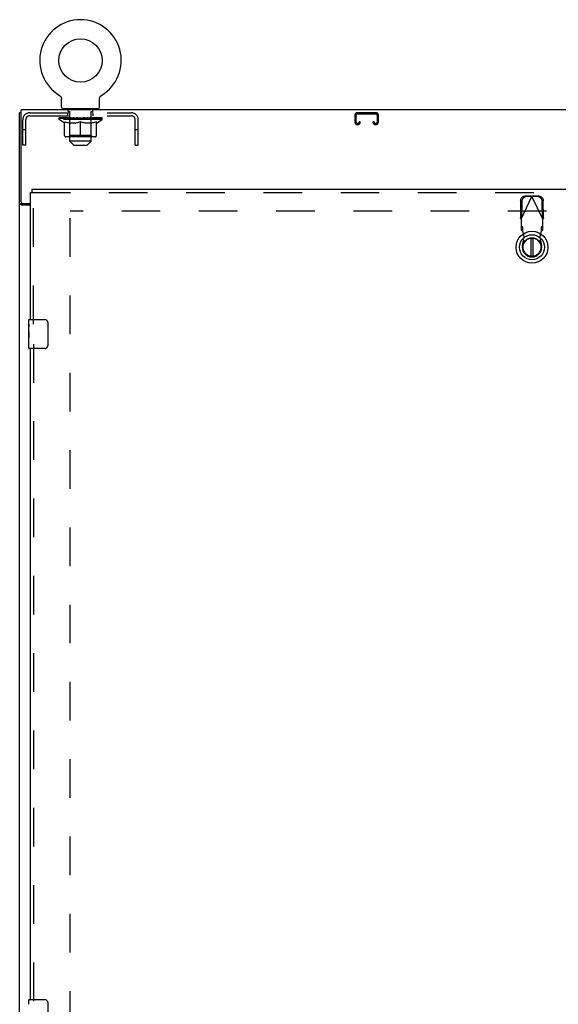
# Model space of a CAD drawing. Header units: inches. Extents: x 0 to 243, y 0 to 157.
# Tile 7 of 16: x 73 to 92, y 70 to 104. Entities that reach past the tile are written whole.
import ezdxf

# ---------------------------------------------------------------- set-up
doc = ezdxf.new("R2010")
doc.units = ezdxf.units.IN
doc.header["$LTSCALE"] = 13.357143
doc.header["$MEASUREMENT"] = 0
doc.linetypes.add('HIDDEN', pattern=[0.2, 0.1, -0.1])
doc.layers.get('0').update_dxf_attribs({"linetype": 'CONTINUOUS'})
doc.layers.add('DEFAULT_2', color=8, linetype='HIDDEN')
doc.layers.add('DOOR_ASSEMBLY', color=7, linetype='CONTINUOUS')

msp = doc.modelspace()

# ---------------------------------------------------------------- linework, layer by layer
at = {"color": 7, "linetype": 'Continuous'}
for p, q in [((74.561, 100.922), (74.561, 100.922)), ((74.561, 100.922), (74.566, 100.919)), ((74.562, 100.922), (74.563, 100.921)), ((74.566, 100.919), (74.57, 100.916)), ((74.57, 100.917), (74.574, 100.913)), ((74.574, 100.914), (74.578, 100.91)), ((74.578, 100.91), (74.582, 100.907)), ((74.582, 100.907), (74.586, 100.903)), ((74.586, 100.904), (74.59, 100.9)), ((74.589, 100.9), (74.593, 100.896)), ((74.593, 100.896), (74.596, 100.892)), ((74.596, 100.892), (74.6, 100.888)), ((74.6, 100.888), (74.603, 100.884)), ((74.603, 100.884), (74.606, 100.88)), ((74.606, 100.88), (74.609, 100.875)), ((74.609, 100.875), (74.611, 100.871)), ((74.611, 100.871), (74.614, 100.866)), ((74.614, 100.866), (74.616, 100.862)), ((74.616, 100.862), (74.618, 100.857)), ((74.618, 100.857), (74.62, 100.852)), ((74.62, 100.852), (74.622, 100.847)), ((74.622, 100.847), (74.623, 100.842)), ((74.623, 100.842), (74.625, 100.837)), ((74.625, 100.837), (74.626, 100.832)), ((74.626, 100.832), (74.627, 100.827)), ((74.627, 100.827), (74.628, 100.822)), ((74.628, 100.822), (74.628, 100.817)), ((74.628, 100.817), (74.629, 100.812)), ((74.629, 100.806), (74.629, 100.802)), ((74.629, 100.521), (74.629, 100.802)), ((75.939, 100.806), (75.94, 100.812)), ((75.939, 100.802), (75.939, 100.806)), ((75.939, 100.521), (75.939, 100.802)), ((75.94, 100.817), (75.941, 100.822)), ((75.94, 100.812), (75.94, 100.817)), ((75.941, 100.822), (75.942, 100.827)), ((75.942, 100.827), (75.943, 100.832)), ((75.943, 100.832), (75.944, 100.837)), ((75.944, 100.837), (75.945, 100.842)), ((75.945, 100.842), (75.947, 100.847)), ((75.947, 100.847), (75.949, 100.852)), ((75.949, 100.852), (75.951, 100.857)), ((75.95, 100.857), (75.953, 100.862)), ((75.953, 100.862), (75.955, 100.866)), ((75.955, 100.866), (75.957, 100.871)), ((75.957, 100.871), (75.96, 100.875)), ((75.96, 100.875), (75.963, 100.88)), ((75.963, 100.88), (75.966, 100.884)), ((75.966, 100.884), (75.969, 100.888)), ((75.969, 100.888), (75.972, 100.892)), ((75.972, 100.892), (75.976, 100.896)), ((75.975, 100.896), (75.979, 100.9)), ((75.979, 100.9), (75.983, 100.904)), ((75.983, 100.903), (75.987, 100.907)), ((75.987, 100.907), (75.991, 100.91)), ((75.99, 100.91), (75.995, 100.914)), ((75.995, 100.913), (75.999, 100.917)), ((75.999, 100.916), (76.003, 100.919)), ((75.999, 100.917), (76, 100.917)), ((76.003, 100.919), (76.007, 100.922)), ((76.006, 100.921), (76.007, 100.922)), ((76.007, 100.922), (76.007, 100.922)), ((74.689, 100.461), (74.689, 100.431)), ((75.879, 100.461), (74.689, 100.461)), ((75.879, 100.461), (75.879, 100.431)), ((73.232, 100.327), (73.18, 100.327)), ((73.284, 97.179), (73.18, 97.179)), ((73.284, 97.179), (73.284, 97.19))]:
    msp.add_line(p, q, dxfattribs=at)
at = {"color": 3, "linetype": 'Continuous'}
for p, q in [((73.232, 97.25), (73.232, 100.431)), ((109.128, 100.431), (73.232, 100.431)), ((73.18, 10.535), (73.18, 100.327)), ((73.555, 97.138), (73.25, 97.138)), ((73.292, 97.19), (73.555, 97.19))]:
    msp.add_line(p, q, dxfattribs=at)
at = {"color": 7, "linetype": 'Continuous'}
for points in [[(74.629, 100.812), (74.629, 100.806), (74.629, 100.802)], [(73.3, 97.164), (73.297, 97.165), (73.295, 97.167), (73.292, 97.168), (73.29, 97.17), (73.288, 97.171), (73.287, 97.173), (73.286, 97.174), (73.285, 97.176), (73.284, 97.177), (73.284, 97.179)], [(73.325, 97.138), (73.325, 97.14), (73.324, 97.143), (73.324, 97.145), (73.323, 97.146), (73.322, 97.148), (73.321, 97.15), (73.32, 97.152), (73.318, 97.153), (73.316, 97.155), (73.314, 97.156), (73.312, 97.158), (73.31, 97.159), (73.307, 97.16), (73.305, 97.162), (73.3, 97.164)]]:
    msp.add_lwpolyline(points, dxfattribs=at)
at = {"color": 3, "linetype": 'Continuous'}
for points in [[(73.224, 97.15), (73.216, 97.153), (73.212, 97.154), (73.208, 97.156), (73.204, 97.157), (73.201, 97.158), (73.198, 97.16), (73.195, 97.161), (73.192, 97.163), (73.19, 97.164), (73.187, 97.166), (73.185, 97.168), (73.184, 97.169), (73.183, 97.171), (73.182, 97.173), (73.181, 97.175), (73.18, 97.177), (73.18, 97.179)], [(73.25, 97.138), (73.248, 97.14), (73.246, 97.141), (73.243, 97.143), (73.239, 97.145), (73.236, 97.146), (73.232, 97.147), (73.228, 97.149), (73.224, 97.15)]]:
    msp.add_lwpolyline(points, dxfattribs=at)
at = {"color": 7, "linetype": 'Continuous'}
msp.add_circle((75.284, 102.133), 0.75, dxfattribs=at)
for centre, radius, start, end in [((75.284, 102.133), 1.41, 300.818, 239.182), ((74.689, 100.521), 0.06, 180, 270), ((75.879, 100.521), 0.06, 270, 360)]:
    msp.add_arc(centre, radius, start, end, dxfattribs=at)
at = {"color": 3, "linetype": 'Continuous'}
msp.add_arc((73.292, 97.25), 0.06, 180, 270, dxfattribs=at)
at = {"layer": 'DEFAULT_2', "color": 8, "linetype": 'HIDDEN'}
for p, q in [((74.569, 100.917), (74.57, 100.917)), ((76.007, 100.922), (76.007, 100.922)), ((74.854, 100.371), (74.854, 100.451)), ((74.909, 100.461), (74.909, 100.431)), ((75.659, 100.461), (75.659, 100.431)), ((75.714, 100.371), (75.714, 100.451)), ((73.284, 99.202), (73.284, 100.08)), ((73.388, 99.202), (73.388, 100.08)), ((73.531, 100.327), (77.038, 100.327)), ((73.531, 100.223), (77.038, 100.223)), ((74.541, 100.092), (74.541, 100.147)), ((74.727, 99.962), (74.541, 100.092)), ((76.028, 100.092), (74.541, 100.092)), ((74.552, 100.139), (74.552, 100.147)), ((74.563, 100.135), (74.563, 100.139)), ((74.563, 100.135), (76.006, 100.135)), ((74.573, 100.135), (74.573, 100.139)), ((74.574, 100.135), (74.574, 100.139)), ((74.586, 100.139), (74.586, 100.147)), ((74.605, 100.135), (74.605, 100.139)), ((74.607, 100.135), (74.607, 100.139)), ((74.64, 100.139), (74.64, 100.147)), ((74.658, 100.135), (74.658, 100.139)), ((74.661, 100.135), (74.661, 100.139)), ((74.897, 100.139), (74.668, 100.139)), ((74.715, 100.139), (74.715, 100.147)), ((74.716, 100.135), (74.716, 100.139)), ((74.717, 100.135), (74.717, 100.139)), ((74.72, 100.135), (74.72, 100.139)), ((74.729, 100.135), (74.729, 100.139)), ((74.73, 100.135), (74.73, 100.139)), ((74.734, 100.135), (74.734, 100.139)), ((74.737, 100.135), (74.737, 100.14)), ((74.741, 100.135), (74.741, 100.139)), ((74.76, 100.135), (74.76, 100.139)), ((74.778, 100.135), (74.778, 100.139)), ((74.781, 100.135), (74.781, 100.142)), ((74.806, 100.139), (74.806, 100.147)), ((74.806, 100.135), (74.806, 100.139)), ((74.818, 100.135), (74.818, 100.139)), ((74.823, 100.135), (74.823, 100.139)), ((74.831, 100.135), (74.831, 100.139)), ((74.847, 100.223), (74.847, 100.327)), ((74.847, 100.135), (74.847, 100.144)), ((74.922, 100.361), (74.864, 100.361)), ((74.867, 100.135), (74.867, 100.139)), ((74.87, 100.135), (74.87, 100.139)), ((74.897, 100.135), (74.897, 100.139)), ((74.976, 100.139), (74.91, 100.139)), ((74.913, 100.139), (74.913, 100.147)), ((74.918, 99.54), (74.918, 100.089)), ((74.919, 99.341), (74.919, 100.351)), ((74.921, 100.135), (74.921, 100.139)), ((74.926, 100.135), (74.926, 100.139)), ((74.933, 100.135), (74.933, 100.145)), ((74.941, 100.135), (74.941, 100.139)), ((74.952, 100.135), (74.952, 100.139)), ((74.976, 100.135), (74.976, 100.139)), ((75.063, 100.139), (75.001, 100.139)), ((75.025, 100.135), (75.025, 100.139)), ((75.03, 100.139), (75.03, 100.147)), ((75.034, 100.135), (75.034, 100.139)), ((75.037, 100.135), (75.037, 100.146)), ((75.041, 100.135), (75.041, 100.139)), ((75.05, 100.135), (75.05, 100.139)), ((75.063, 100.135), (75.063, 100.139)), ((75.158, 100.139), (75.1, 100.139)), ((75.116, 100.135), (75.116, 100.139)), ((75.15, 100.139), (75.284, 100.147)), ((75.155, 100.139), (75.155, 100.147)), ((75.156, 100.147), (75.155, 100.147)), ((75.156, 100.139), (75.156, 100.147)), ((75.156, 100.135), (75.156, 100.139)), ((75.158, 100.135), (75.158, 100.139)), ((75.161, 100.135), (75.161, 100.139)), ((75.162, 100.135), (75.162, 100.139)), ((75.256, 100.139), (75.205, 100.139)), ((75.213, 100.135), (75.213, 100.139)), ((75.256, 100.135), (75.256, 100.139)), ((75.281, 100.139), (75.281, 100.139)), ((75.281, 100.135), (75.281, 100.139)), ((75.281, 100.135), (75.281, 100.139)), ((75.284, 100.139), (75.284, 100.147)), ((75.287, 100.135), (75.287, 100.139)), ((75.287, 100.139), (75.288, 100.139)), ((75.288, 100.135), (75.288, 100.139)), ((75.29, 100.139), (75.363, 100.139)), ((75.312, 100.135), (75.312, 100.139)), ((75.327, 100.139), (75.327, 100.144)), ((75.327, 100.144), (75.419, 100.139)), ((75.352, 100.139), (75.352, 100.143)), ((75.355, 100.135), (75.355, 100.139)), ((75.406, 100.135), (75.406, 100.139)), ((75.408, 100.135), (75.408, 100.139)), ((75.411, 100.135), (75.411, 100.139)), ((75.411, 100.139), (75.468, 100.139)), ((75.413, 100.139), (75.413, 100.147)), ((75.413, 100.139), (75.413, 100.147)), ((75.413, 100.147), (75.413, 100.147)), ((75.413, 100.135), (75.413, 100.139)), ((75.452, 100.135), (75.452, 100.139)), ((75.505, 100.135), (75.505, 100.139)), ((75.505, 100.139), (75.568, 100.139)), ((75.519, 100.135), (75.519, 100.139)), ((75.528, 100.135), (75.528, 100.139)), ((75.531, 100.135), (75.531, 100.146)), ((75.534, 100.135), (75.534, 100.139)), ((75.539, 100.139), (75.539, 100.147)), ((75.544, 100.135), (75.544, 100.139)), ((75.593, 100.135), (75.593, 100.139)), ((75.593, 100.139), (75.658, 100.139)), ((75.617, 100.135), (75.617, 100.139)), ((75.628, 100.135), (75.628, 100.139)), ((75.636, 100.135), (75.636, 100.145)), ((75.642, 100.135), (75.642, 100.139)), ((75.704, 100.361), (75.647, 100.361)), ((75.648, 100.135), (75.648, 100.139)), ((75.649, 99.341), (75.649, 100.351)), ((75.65, 99.54), (75.65, 100.089)), ((75.656, 100.139), (75.656, 100.147)), ((75.671, 100.135), (75.671, 100.139)), ((75.671, 100.139), (75.9, 100.139)), ((75.699, 100.135), (75.699, 100.139)), ((75.701, 100.135), (75.701, 100.139)), ((75.722, 100.223), (75.722, 100.327)), ((75.722, 100.135), (75.722, 100.144)), ((75.738, 100.135), (75.738, 100.139)), ((75.746, 100.135), (75.746, 100.139)), ((75.751, 100.135), (75.751, 100.139)), ((75.762, 100.139), (75.762, 100.147)), ((75.762, 100.135), (75.762, 100.139)), ((75.788, 100.135), (75.788, 100.142)), ((75.79, 100.135), (75.79, 100.139)), ((75.809, 100.135), (75.809, 100.139)), ((75.828, 100.135), (75.828, 100.139)), ((75.832, 100.135), (75.832, 100.14)), ((75.835, 100.135), (75.835, 100.139)), ((75.839, 100.135), (75.839, 100.139)), ((75.839, 100.135), (75.839, 100.139)), ((75.841, 99.962), (76.028, 100.092)), ((75.849, 100.135), (75.849, 100.139)), ((75.852, 100.135), (75.852, 100.139)), ((75.852, 100.135), (75.852, 100.139)), ((75.854, 100.139), (75.854, 100.147)), ((75.908, 100.135), (75.908, 100.139)), ((75.911, 100.135), (75.911, 100.139)), ((75.928, 100.139), (75.928, 100.147)), ((75.961, 100.135), (75.961, 100.139)), ((75.963, 100.135), (75.963, 100.139)), ((75.983, 100.139), (75.983, 100.147)), ((75.994, 100.135), (75.994, 100.139)), ((75.995, 100.135), (75.995, 100.139)), ((76.006, 100.135), (76.006, 100.139)), ((76.016, 100.139), (76.016, 100.147)), ((76.028, 100.092), (76.028, 100.147)), ((77.18, 99.202), (77.18, 100.08)), ((77.284, 99.202), (77.284, 100.08)), ((84.774, 100.247), (84.774, 100.001)), ((84.814, 100.001), (84.814, 100.247)), ((85.507, 100.327), (84.854, 100.327)), ((84.854, 100.287), (85.507, 100.287)), ((85.547, 100.247), (85.547, 100.001)), ((85.587, 100.001), (85.587, 100.247)), ((73.388, 99.732), (73.284, 99.732)), ((74.727, 99.962), (74.734, 99.962)), ((74.734, 99.537), (74.734, 100.017)), ((74.734, 100.017), (74.769, 100.003)), ((74.803, 99.992), (74.768, 100.003)), ((74.836, 99.982), (74.802, 99.992)), ((74.869, 99.973), (74.835, 99.982)), ((74.902, 99.967), (74.869, 99.973)), ((74.935, 99.962), (74.902, 99.967)), ((75.083, 99.962), (74.935, 99.962)), ((75.083, 99.962), (75.116, 99.967)), ((75.149, 99.973), (75.116, 99.967)), ((75.183, 99.982), (75.149, 99.973)), ((75.216, 99.992), (75.182, 99.982)), ((75.25, 100.003), (75.215, 99.992)), ((75.284, 100.017), (75.25, 100.003)), ((75.284, 99.494), (75.284, 100.017)), ((75.284, 100.017), (75.319, 100.003)), ((75.353, 99.992), (75.319, 100.003)), ((75.387, 99.982), (75.353, 99.992)), ((75.42, 99.973), (75.386, 99.982)), ((75.453, 99.967), (75.419, 99.973)), ((75.485, 99.962), (75.452, 99.967)), ((75.634, 99.962), (75.485, 99.962)), ((75.634, 99.962), (75.667, 99.967)), ((75.7, 99.973), (75.666, 99.967)), ((75.733, 99.982), (75.699, 99.973)), ((75.767, 99.992), (75.732, 99.982)), ((75.8, 100.003), (75.766, 99.992)), ((75.835, 100.017), (75.8, 100.003)), ((75.835, 99.537), (75.835, 100.017)), ((75.835, 99.962), (75.841, 99.962)), ((77.284, 99.732), (77.18, 99.732)), ((84.882, 99.961), (84.854, 99.961)), ((84.854, 99.921), (84.882, 99.921)), ((84.922, 100.014), (84.922, 100.001)), ((84.962, 100.014), (84.922, 100.014)), ((84.962, 100.001), (84.962, 100.014)), ((85.399, 100.014), (85.399, 100.001)), ((85.439, 100.014), (85.399, 100.014)), ((85.439, 100.001), (85.439, 100.014)), ((85.507, 99.961), (85.479, 99.961)), ((85.479, 99.921), (85.507, 99.921)), ((75.791, 99.494), (74.777, 99.494)), ((74.918, 99.54), (74.872, 99.494)), ((75.65, 99.54), (74.918, 99.54)), ((75.65, 99.54), (75.697, 99.494)), ((73.388, 99.202), (73.284, 99.202)), ((75.049, 99.211), (74.919, 99.341)), ((75.649, 99.341), (74.919, 99.341)), ((75.049, 99.211), (75.519, 99.211)), ((75.519, 99.211), (75.649, 99.341)), ((77.18, 99.202), (77.284, 99.202)), ((74.93, 17.879), (74.93, 96.983)), ((107.43, 96.931), (74.93, 96.931))]:
    msp.add_line(p, q, dxfattribs=at)
for centre, radius, start, end in [((74.844, 100.451), 0.01, 0, 90), ((74.864, 100.371), 0.01, 180, 270), ((75.704, 100.371), 0.01, 270, 360), ((75.724, 100.451), 0.01, 90, 180), ((73.531, 100.08), 0.246, 90, 180), ((73.531, 100.08), 0.142, 90, 180), ((74.872, 100.089), 0.0466, 0, 90), ((74.909, 100.351), 0.01, 0, 90), ((75.659, 100.351), 0.01, 90, 180), ((75.697, 100.089), 0.0466, 90, 180), ((77.038, 100.08), 0.246, 0, 90), ((77.038, 100.08), 0.142, 0, 90), ((84.854, 100.247), 0.08, 90, 180), ((84.854, 100.247), 0.04, 90, 180), ((85.507, 100.247), 0.08, 0, 90), ((85.507, 100.247), 0.04, 0, 90), ((84.854, 100.001), 0.08, 180, 270), ((84.854, 100.001), 0.04, 180, 270), ((84.882, 100.001), 0.08, 270, 360), ((84.882, 100.001), 0.04, 270, 360), ((85.479, 100.001), 0.08, 180, 270), ((85.479, 100.001), 0.04, 180, 270), ((85.507, 100.001), 0.08, 270, 360), ((85.507, 100.001), 0.04, 270, 360), ((74.777, 99.537), 0.0434, 180, 270), ((75.791, 99.537), 0.0434, 270, 360)]:
    msp.add_arc(centre, radius, start, end, dxfattribs=at)
for centre, major_axis, ratio, start_param, end_param in [((75.284, 100.147), (0.743, 0.008), 0.059247, 2.966439, 3.140971), ((74.518, 100.133), (0.232, 0), 0.060167, 0.426548, 1.470503), ((75.284, 100.147), (0.744, 0), 0.060167, 3.141593, 3.316126), ((74.518, 100.125), (0.232, 0.002), 0.059247, 1.374323, 1.469882), ((75.284, 100.147), (0.743, 0.015), 0.056515, 2.79136, 2.965893), ((74.489, 100.133), (0.232, 0.002), 0.059247, 0.251393, 1.295349), ((74.569, 100.133), (0.232, -0.002), 0.059247, 0.601702, 1.645657), ((75.284, 100.147), (0.743, -0.008), 0.059247, -2.966439, -2.791906), ((74.569, 100.125), (0.232, 0), 0.060167, 1.549477, 1.645036), ((74.489, 100.125), (0.232, 0.005), 0.056515, 1.199244, 1.294804), ((74.573, 100.128), (0.192, 0.002), 0.059247, 1.051627, 1.625044), ((74.55, 100.128), (0.192, 0.004), 0.056515, 0.876548, 1.449966), ((74.618, 100.128), (0.192, 0), 0.060167, 1.226781, 1.800198), ((75.284, 100.147), (0.743, 0.022), 0.052059, 2.616423, 2.790956), ((74.485, 100.133), (0.232, 0.005), 0.056515, 0.076315, 1.120271), ((74.643, 100.133), (0.232, -0.005), 0.056515, 0.77678, 1.820736), ((75.284, 100.147), (0.743, -0.015), 0.056515, -2.79136, -2.616827), ((74.643, 100.125), (0.232, -0.002), 0.059247, 1.724631, 1.82019), ((74.485, 100.125), (0.232, 0.007), 0.052059, 1.024308, 1.119867), ((74.549, 100.128), (0.192, 0.006), 0.052059, 0.701611, 1.275029), ((74.683, 100.128), (0.192, -0.002), 0.059247, 1.401935, 1.975352), ((75.284, 100.147), (0.743, 0.029), 0.046022, 2.441677, 2.61621), ((74.736, 100.133), (0.232, -0.007), 0.052059, 0.951717, 1.995673), ((74.505, 100.133), (0.232, 0.007), 0.052059, -0.098622, 0.945334), ((75.284, 100.147), (0.743, -0.022), 0.052059, -2.616423, -2.441891), ((74.736, 100.125), (0.232, -0.005), 0.056515, 1.899709, 1.995269), ((74.505, 100.125), (0.232, 0.009), 0.046022, 0.849561, 0.945121), ((74.571, 100.128), (0.192, 0.007), 0.046022, 0.526865, 1.100283), ((74.766, 100.128), (0.192, -0.004), 0.056515, 1.577013, 2.150431), ((75.284, 100.147), (0.743, 0.034), 0.038593, 2.267147, 2.44168), ((74.845, 100.133), (0.232, -0.009), 0.046022, 1.126463, 2.170419), ((74.549, 100.133), (0.232, 0.009), 0.046022, -0.273368, 0.770588), ((75.284, 100.147), (0.743, -0.029), 0.046022, -2.441677, -2.267144), ((74.845, 100.125), (0.232, -0.007), 0.052059, 2.074646, 2.170205), ((74.549, 100.125), (0.232, 0.011), 0.038593, 0.675031, 0.77059), ((74.614, 100.128), (0.192, 0.009), 0.038593, 0.352335, 0.925752), ((74.865, 100.128), (0.192, -0.006), 0.052059, 1.75195, 2.325367), ((75.284, 100.147), (0.743, 0.039), 0.030002, 2.09283, 2.267363), ((74.968, 100.133), (0.232, -0.011), 0.038593, 1.300994, 2.344949), ((74.615, 100.133), (0.232, 0.011), 0.038593, -0.447899, 0.596057), ((75.284, 100.147), (0.743, -0.034), 0.038593, -2.267147, -2.092614), ((74.968, 100.125), (0.232, -0.009), 0.046022, 2.249392, 2.344952), ((74.615, 100.125), (0.232, 0.012), 0.030002, 0.500714, 0.596274), ((74.678, 100.128), (0.192, 0.01), 0.030002, 0.178018, 0.751436), ((74.977, 100.128), (0.192, -0.007), 0.046022, 1.926696, 2.500114), ((74.701, 100.133), (0.232, 0.012), 0.030002, -0.622215, 0.421741), ((75.284, 100.147), (0.743, 0.042), 0.020513, 1.918702, 2.093235), ((75.101, 100.133), (0.232, -0.012), 0.030002, 1.47531, 2.519266), ((75.284, 100.147), (0.743, -0.039), 0.030002, -2.09283, -1.918297), ((75.101, 100.125), (0.232, -0.011), 0.038593, 2.423923, 2.519482), ((74.701, 100.125), (0.232, 0.013), 0.020513, 0.326586, 0.422146), ((74.76, 100.128), (0.192, 0.011), 0.020513, 0.00389, 0.577307), ((75.098, 100.128), (0.192, -0.009), 0.038593, 2.101227, 2.674644), ((74.805, 100.133), (0.232, 0.013), 0.020513, -0.796343, 0.247613), ((75.284, 100.147), (0.743, 0.044), 0.010411, 1.744712, 1.919245), ((75.239, 100.133), (0.232, -0.013), 0.020513, 1.649438, 2.693394), ((75.284, 100.147), (0.743, -0.042), 0.020513, -1.918702, -1.744169), ((75.239, 100.125), (0.232, -0.012), 0.030002, 2.598239, 2.693799), ((74.805, 100.125), (0.232, 0.014), 0.010411, 0.152596, 0.248156), ((74.858, 100.128), (0.192, 0.011), 0.010411, 6.113086, 6.686503), ((75.225, 100.128), (0.192, -0.01), 0.030002, 2.275543, 2.848961), ((74.924, 100.133), (0.232, 0.014), 0.010411, -0.970333, -0.000837), ((75.378, 100.133), (0.232, -0.014), 0.010411, 1.823428, 2.867384), ((75.284, 100.147), (0.743, -0.044), 0.010411, -1.744712, -1.56247), ((75.378, 100.125), (0.232, -0.013), 0.020513, 2.772368, 2.867927), ((75.353, 100.128), (0.192, -0.011), 0.020513, 2.449671, 3.023089), ((75.19, 100.133), (0.232, 0.014), 0.010411, 0.274209, 1.318165), ((75.089, 100.128), (0.192, 0.011), 0.010411, -0.000452, 0.517932), ((75.054, 100.125), (0.232, 0.014), 0.010411, 0.099676, 0.195236), ((75.284, 100.147), (0.743, 0.044), 0.010411, -1.571413, -1.39688), ((75.479, 100.128), (0.192, -0.011), 0.010411, 2.623661, 3.141974), ((75.515, 100.125), (0.232, -0.014), 0.010411, 2.734394, 2.946357), ((75.33, 100.133), (0.232, 0.013), 0.020513, 0.448199, 1.492154), ((75.216, 100.128), (0.192, 0.011), 0.020513, 0.118504, 0.691921), ((75.19, 100.125), (0.232, 0.013), 0.020513, 0.273666, 0.369225), ((75.284, 100.147), (0.743, 0.042), 0.020513, -1.397424, -1.222891), ((75.645, 100.133), (0.232, -0.014), 0.010411, -3.140756, -2.17126), ((75.284, 100.147), (0.743, -0.044), 0.010411, 1.222347, 1.39688), ((75.468, 100.133), (0.232, 0.012), 0.030002, 0.622327, 1.666283), ((75.344, 100.128), (0.192, 0.01), 0.030002, 0.292632, 0.86605), ((75.711, 100.128), (0.192, -0.011), 0.010411, 2.738275, 3.311692), ((75.763, 100.133), (0.232, -0.013), 0.020513, 2.89398, 3.937936), ((75.33, 100.125), (0.232, 0.012), 0.030002, 0.447794, 0.543354), ((75.763, 100.125), (0.232, -0.014), 0.010411, 2.893437, 2.988996), ((75.6, 100.133), (0.232, 0.011), 0.038593, 0.796643, 1.840599), ((75.284, 100.147), (0.743, 0.039), 0.030002, -1.223295, -1.048762), ((75.284, 100.147), (0.743, -0.042), 0.020513, 1.048358, 1.222891), ((75.471, 100.128), (0.192, 0.009), 0.038593, 0.466948, 1.040366), ((75.809, 100.128), (0.192, -0.011), 0.020513, 2.564285, 3.137703), ((75.867, 100.133), (0.232, -0.012), 0.030002, 2.719852, 3.763807), ((75.723, 100.133), (0.232, 0.009), 0.046022, 0.971174, 2.01513), ((75.468, 100.125), (0.232, 0.011), 0.038593, 0.62211, 0.71767), ((75.867, 100.125), (0.232, -0.013), 0.020513, 2.719447, 2.815007), ((75.284, 100.147), (0.743, 0.034), 0.038593, -1.048979, -0.874446), ((75.284, 100.147), (0.743, -0.039), 0.030002, 0.874229, 1.048762), ((75.592, 100.128), (0.192, 0.007), 0.046022, 0.641479, 1.214897), ((75.833, 100.133), (0.232, 0.007), 0.052059, 1.14592, 2.189876), ((75.891, 100.128), (0.192, -0.01), 0.030002, 2.390157, 2.963574), ((75.954, 100.133), (0.232, -0.011), 0.038593, 2.545535, 3.589491), ((75.704, 100.128), (0.192, 0.006), 0.052059, 0.816225, 1.389643), ((75.6, 100.125), (0.232, 0.009), 0.046022, 0.796641, 0.892201), ((75.954, 100.125), (0.232, -0.012), 0.030002, 2.545319, 2.640878), ((75.926, 100.133), (0.232, 0.005), 0.056515, 1.320857, 2.364813), ((75.284, 100.147), (0.743, 0.029), 0.046022, -0.874448, -0.699915), ((75.284, 100.147), (0.743, -0.034), 0.038593, 0.699913, 0.874446), ((76.02, 100.133), (0.232, -0.009), 0.046022, 2.371005, 3.41496), ((75.954, 100.128), (0.192, -0.009), 0.038593, 2.21584, 2.789258), ((75.802, 100.128), (0.192, 0.004), 0.056515, 0.991162, 1.564579), ((75.999, 100.133), (0.232, 0.002), 0.059247, 1.495935, 2.539891), ((76.064, 100.133), (0.232, -0.007), 0.052059, 2.196258, 3.240214), ((75.998, 100.128), (0.192, -0.007), 0.046022, 2.04131, 2.614727), ((75.723, 100.125), (0.232, 0.007), 0.052059, 0.971387, 1.066947), ((76.02, 100.125), (0.232, -0.011), 0.038593, 2.371002, 2.466562), ((76.051, 100.133), (0.232, 0), 0.060167, 1.671089, 2.715045), ((76.084, 100.133), (0.232, -0.005), 0.056515, 2.021322, 3.065278), ((75.886, 100.128), (0.192, 0.002), 0.059247, 1.16624, 1.739658), ((75.284, 100.147), (0.743, 0.022), 0.052059, -0.699702, -0.525169), ((75.284, 100.147), (0.743, -0.029), 0.046022, 0.525382, 0.699915), ((76.079, 100.133), (0.232, -0.002), 0.059247, 1.846243, 2.890199), ((76.019, 100.128), (0.192, -0.006), 0.052059, 1.866564, 2.439981), ((75.951, 100.128), (0.192, 0), 0.060167, 1.341394, 1.914812), ((76.018, 100.128), (0.192, -0.004), 0.056515, 1.691627, 2.265045), ((75.995, 100.128), (0.192, -0.002), 0.059247, 1.516549, 2.089966), ((75.833, 100.125), (0.232, 0.005), 0.056515, 1.146324, 1.241883), ((76.064, 100.125), (0.232, -0.009), 0.046022, 2.196472, 2.292031), ((75.284, 100.147), (0.743, 0.015), 0.056515, -0.524765, -0.350233), ((75.284, 100.147), (0.743, -0.022), 0.052059, 0.350636, 0.525169), ((75.926, 100.125), (0.232, 0.002), 0.059247, 1.321402, 1.416962), ((76.084, 100.125), (0.232, -0.007), 0.052059, 2.021726, 2.117285), ((75.284, 100.147), (0.743, 0.008), 0.059247, -0.349687, -0.175154), ((75.284, 100.147), (0.743, -0.015), 0.056515, 0.1757, 0.350233), ((75.999, 100.125), (0.232, 0), 0.060167, 1.496556, 1.592116), ((76.079, 100.125), (0.232, -0.005), 0.056515, 1.846789, 1.942348), ((76.051, 100.125), (0.232, -0.002), 0.059247, 1.67171, 1.76727), ((75.284, 100.147), (0.744, 0), 0.060167, -0.174533, 0), ((75.284, 100.147), (0.743, -0.008), 0.059247, 0.000621, 0.175154)]:
    msp.add_ellipse(centre, major_axis=major_axis, ratio=ratio, start_param=start_param, end_param=end_param, dxfattribs=at)
at = {"layer": 'DOOR_ASSEMBLY', "color": 7, "linetype": 'Continuous'}
for p, q in [((73.597, 97.681), (73.597, 97.577)), ((73.555, 97.577), (73.597, 97.577)), ((90.86, 95.993), (90.86, 95.368)), ((90.939, 95.368), (90.939, 95.993)), ((73.495, 93.02), (73.495, 93.166)), ((73.495, 92.762), (73.495, 93.019)), ((73.501, 92.964), (73.495, 92.964)), ((73.502, 92.796), (73.502, 92.932)), ((73.51, 93.181), (74.05, 93.181)), ((74.15, 93.081), (74.15, 92.281)), ((73.495, 92.796), (73.502, 92.796)), ((73.495, 92.196), (73.495, 92.76)), ((73.497, 92.733), (73.495, 92.733)), ((73.495, 92.601), (73.501, 92.601)), ((73.495, 92.565), (73.502, 92.565)), ((73.502, 92.335), (73.502, 92.565)), ((73.495, 92.502), (73.502, 92.502)), ((73.495, 92.335), (73.502, 92.335)), ((74.05, 92.181), (73.51, 92.181)), ((73.495, 69.52), (73.495, 69.666)), ((73.51, 69.681), (74.05, 69.681)), ((74.15, 69.581), (74.15, 68.781))]:
    msp.add_line(p, q, dxfattribs=at)
at = {"layer": 'DOOR_ASSEMBLY', "color": 3, "linetype": 'Continuous'}
for p, q in [((73.597, 97.681), (108.201, 97.681)), ((73.555, 93.181), (73.555, 97.577)), ((73.555, 69.681), (73.555, 92.181))]:
    msp.add_line(p, q, dxfattribs=at)
at = {"layer": 'DOOR_ASSEMBLY', "color": 8, "linetype": 'HIDDEN'}
for p, q in [((73.597, 97.577), (108.201, 97.577)), ((73.659, 93.026), (73.659, 97.577)), ((90.526, 96.651), (90.9, 97.438)), ((90.855, 97.451), (90.662, 97.448)), ((90.897, 97.432), (90.704, 97.428)), ((90.855, 97.451), (90.897, 97.432)), ((90.855, 97.451), (90.87, 97.447)), ((90.87, 97.447), (90.885, 97.443)), ((90.885, 97.443), (90.9, 97.438)), ((90.9, 97.438), (90.922, 97.445)), ((91.274, 96.651), (90.9, 97.438)), ((90.903, 97.432), (90.944, 97.451)), ((91.096, 97.428), (90.903, 97.432)), ((91.137, 97.448), (90.944, 97.451)), ((90.507, 97.289), (90.497, 96.699)), ((90.549, 97.269), (90.539, 96.679)), ((91.26, 96.679), (91.25, 97.269)), ((91.302, 96.699), (91.292, 97.289)), ((90.539, 96.679), (90.497, 96.699)), ((90.526, 96.651), (90.526, 96.277)), ((91.302, 96.699), (91.26, 96.679)), ((91.274, 96.277), (91.274, 96.651)), ((90.572, 96.39), (90.526, 96.432)), ((90.572, 96.235), (90.572, 96.39)), ((91.274, 96.432), (91.228, 96.39)), ((91.228, 96.39), (91.228, 96.235)), ((90.526, 96.277), (90.572, 96.235)), ((90.57, 95.74), (90.624, 96.035)), ((90.624, 96.035), (90.586, 96.231)), ((91.213, 96.231), (91.175, 96.035)), ((91.175, 96.035), (91.229, 95.74)), ((91.228, 96.235), (91.274, 96.277)), ((73.659, 92.336), (73.659, 69.526))]:
    msp.add_line(p, q, dxfattribs=at)
for points in [[(90.507, 97.289), (90.509, 97.305), (90.511, 97.32), (90.515, 97.335), (90.52, 97.349), (90.527, 97.363), (90.535, 97.376), (90.544, 97.389), (90.554, 97.4), (90.565, 97.411), (90.577, 97.42), (90.59, 97.428), (90.604, 97.435), (90.618, 97.441), (90.632, 97.445), (90.647, 97.447), (90.662, 97.448)], [(90.704, 97.428), (90.689, 97.427), (90.674, 97.425), (90.659, 97.421), (90.645, 97.415), (90.632, 97.409), (90.619, 97.4), (90.607, 97.391), (90.595, 97.381), (90.585, 97.369), (90.576, 97.357), (90.568, 97.343), (90.562, 97.329), (90.556, 97.315), (90.553, 97.3), (90.55, 97.285), (90.549, 97.269)], [(90.922, 97.445), (90.937, 97.449), (90.944, 97.451)], [(91.25, 97.269), (91.249, 97.285), (91.247, 97.3), (91.243, 97.315), (91.237, 97.329), (91.231, 97.343), (91.223, 97.357), (91.214, 97.369), (91.204, 97.381), (91.193, 97.391), (91.18, 97.4), (91.168, 97.409), (91.154, 97.415), (91.14, 97.421), (91.125, 97.425), (91.111, 97.427), (91.096, 97.428)], [(91.137, 97.448), (91.152, 97.447), (91.167, 97.445), (91.181, 97.441), (91.196, 97.435), (91.209, 97.428), (91.222, 97.42), (91.234, 97.411), (91.245, 97.4), (91.255, 97.389), (91.265, 97.376), (91.272, 97.363), (91.279, 97.349), (91.284, 97.335), (91.288, 97.32), (91.291, 97.305), (91.292, 97.289)], [(90.526, 96.651), (90.516, 96.667), (90.511, 96.675), (90.507, 96.683), (90.502, 96.691), (90.497, 96.699)], [(91.288, 96.675), (91.278, 96.659), (91.274, 96.651)], [(91.302, 96.699), (91.297, 96.691), (91.293, 96.683), (91.288, 96.675)], [(90.583, 96.279), (90.582, 96.294), (90.581, 96.309), (90.58, 96.322), (90.579, 96.335), (90.578, 96.347), (90.577, 96.358), (90.576, 96.367), (90.575, 96.375), (90.574, 96.382), (90.573, 96.387), (90.572, 96.39)], [(91.228, 96.39), (91.227, 96.387), (91.225, 96.382), (91.224, 96.375), (91.223, 96.367), (91.222, 96.358), (91.221, 96.347), (91.22, 96.335), (91.219, 96.322), (91.218, 96.309), (91.217, 96.294), (91.216, 96.279), (91.215, 96.263), (91.213, 96.231)], [(90.572, 96.235), (90.574, 96.235), (90.576, 96.235), (90.579, 96.234), (90.581, 96.233), (90.584, 96.232), (90.586, 96.231)], [(90.586, 96.231), (90.585, 96.248), (90.583, 96.279)], [(91.213, 96.231), (91.215, 96.232), (91.218, 96.233), (91.22, 96.234), (91.223, 96.235), (91.225, 96.235), (91.228, 96.235)]]:
    msp.add_lwpolyline(points, dxfattribs=at)
at = {"layer": 'DOOR_ASSEMBLY', "color": 7, "linetype": 'Continuous'}
for points in [[(73.495, 93.02), (73.495, 93.016), (73.496, 93.012), (73.496, 93.006), (73.498, 92.993)], [(73.498, 92.993), (73.499, 92.986), (73.5, 92.977), (73.501, 92.969)], [(73.501, 92.969), (73.501, 92.96), (73.502, 92.951), (73.502, 92.942), (73.502, 92.932)], [(74.144, 93.117), (74.146, 93.111), (74.147, 93.105), (74.148, 93.099), (74.149, 93.093), (74.15, 93.087), (74.15, 93.081)], [(73.495, 92.762), (73.495, 92.754), (73.496, 92.745), (73.497, 92.735)], [(73.497, 92.735), (73.5, 92.701), (73.5, 92.689), (73.501, 92.677), (73.502, 92.664), (73.502, 92.652), (73.502, 92.639), (73.502, 92.626), (73.502, 92.613), (73.501, 92.601), (73.5, 92.588), (73.5, 92.576)], [(74.15, 92.281), (74.15, 92.274), (74.149, 92.268), (74.148, 92.262), (74.147, 92.256), (74.146, 92.25), (74.144, 92.245)], [(74.144, 69.617), (74.146, 69.611), (74.147, 69.605), (74.148, 69.599), (74.149, 69.593), (74.15, 69.587), (74.15, 69.581)]]:
    msp.add_lwpolyline(points, dxfattribs=at)
for radius in [0.551, 0.433, 0.329, 0.317]:
    msp.add_circle((90.9, 95.68), radius, dxfattribs=at)
for centre, radius, start, end in [((90.9, 95.68), 0.315, 100.0787, 79.9213), ((73.51, 93.166), 0.015, 90, 180), ((74.05, 93.081), 0.1, 21.1999, 90), ((74.05, 92.281), 0.1, 270, 338.8001), ((73.51, 92.196), 0.015, 180, 270), ((73.51, 69.666), 0.015, 90, 180), ((74.05, 69.581), 0.1, 21.1999, 90)]:
    msp.add_arc(centre, radius, start, end, dxfattribs=at)
at = {"layer": 'DOOR_ASSEMBLY', "color": 8, "linetype": 'HIDDEN'}
msp.add_arc((90.9, 95.68), 0.335, 169.673, 10.327, dxfattribs=at)
at = {"layer": 'DOOR_ASSEMBLY', "color": 7, "linetype": 'Continuous'}
msp.add_ellipse((73.758, 92.597), major_axis=(0.263, 0), ratio=0.432808, start_param=-3.141593, end_param=-2.961605, dxfattribs=at)

doc.saveas('drawing.dxf')
